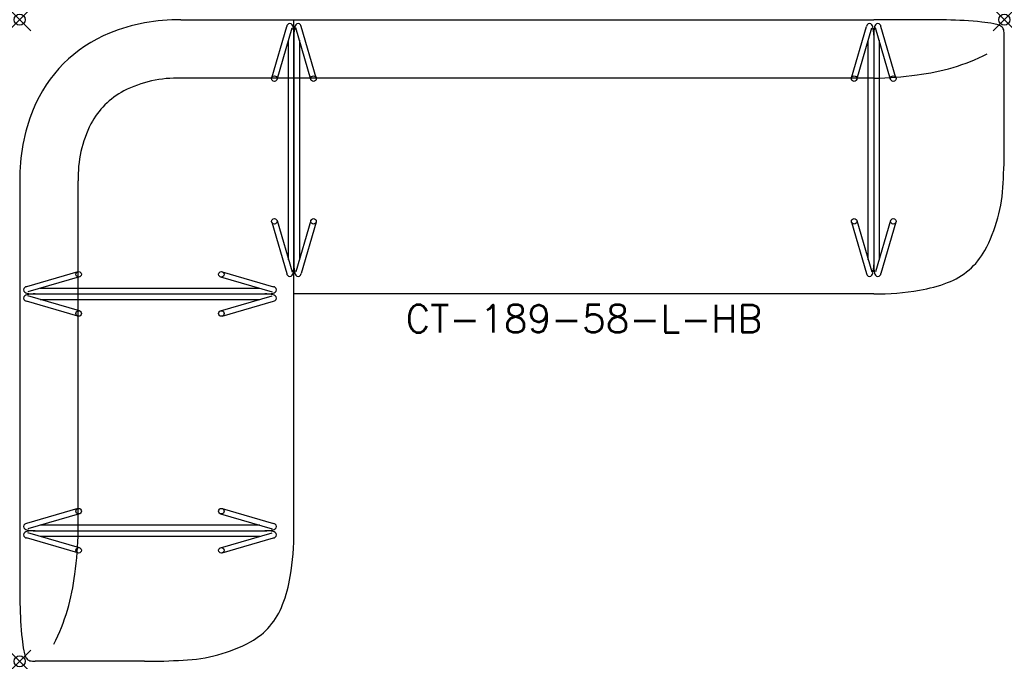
# Model space of a CAD drawing. Header units: inches. Extents: x 0 to 89, y -58 to 0.
import ezdxf
from ezdxf.enums import TextEntityAlignment as Align

# ---------------------------------------------------------------- set-up
doc = ezdxf.new("R2010")
doc.units = ezdxf.units.IN
doc.header["$MEASUREMENT"] = 0
doc.header["$PDMODE"] = 35
doc.layers.add('AFUCH-P', color=2, linetype='Continuous')
doc.layers.add('AFUCH-P-TN', color=2, linetype='Continuous')
doc.styles.get("Standard").update_dxf_attribs({"font": 'txt.shx'})

msp = doc.modelspace()

# ---------------------------------------------------------------- linework, layer by layer
at = {"layer": 'AFUCH-P'}
for p, q in [((14.562, 0), (77.22, 0)), ((22.777, -5.254), (24.133, -0.608)), ((23.257, -5.394), (24.613, -0.748)), ((24.781, -46.22), (24.781, 0)), ((26.318, -5.394), (24.961, -0.748)), ((26.798, -5.254), (25.441, -0.608)), ((75.187, -5.254), (76.543, -0.608)), ((75.667, -5.394), (77.023, -0.748)), ((78.727, -5.394), (77.371, -0.748)), ((79.207, -5.254), (77.851, -0.608)), ((24.787, -1.404), (24.787, -22.151)), ((77.197, -1.404), (77.197, -22.151)), ((89, -11.275), (89, -1.402)), ((24.289, -21.697), (24.289, -1.858)), ((25.285, -1.857), (25.285, -21.697)), ((76.699, -21.697), (76.699, -1.858)), ((77.695, -1.857), (77.695, -21.697)), ((77.22, -5.282), (14.562, -5.282)), ((0, -14.562), (0, -46.22)), ((5.282, -46.22), (5.282, -14.562)), ((22.777, -18.3), (24.133, -22.946)), ((23.257, -18.16), (24.613, -22.806)), ((26.318, -18.16), (24.961, -22.806)), ((26.798, -18.3), (25.441, -22.946)), ((75.187, -18.3), (76.543, -22.946)), ((75.667, -18.16), (77.023, -22.806)), ((78.727, -18.16), (77.371, -22.806)), ((79.207, -18.3), (77.851, -22.946)), ((5.254, -22.777), (0.608, -24.133)), ((18.3, -22.777), (22.946, -24.133)), ((5.394, -23.257), (0.748, -24.613)), ((18.16, -23.257), (22.806, -24.613)), ((1.404, -24.787), (22.151, -24.787)), ((21.697, -24.289), (1.858, -24.289)), ((77.22, -24.781), (24.781, -24.781)), ((5.254, -26.798), (0.608, -25.441)), ((5.394, -26.318), (0.748, -24.961)), ((1.857, -25.285), (21.697, -25.285)), ((18.16, -26.318), (22.806, -24.961)), ((18.3, -26.798), (22.946, -25.441)), ((5.254, -44.187), (0.608, -45.543)), ((18.3, -44.187), (22.946, -45.543)), ((5.394, -44.667), (0.748, -46.023)), ((18.16, -44.667), (22.806, -46.023)), ((1.404, -46.197), (22.151, -46.197)), ((21.697, -45.699), (1.858, -45.699)), ((5.254, -48.207), (0.608, -46.851)), ((5.394, -47.727), (0.748, -46.371)), ((1.857, -46.695), (21.697, -46.695)), ((18.16, -47.727), (22.806, -46.371)), ((18.3, -48.207), (22.946, -46.851)), ((11.275, -58), (1.402, -58))]:
    msp.add_line(p, q, dxfattribs=at)
for centre in [(23.017, -5.324), (26.558, -5.324), (75.427, -5.324), (78.967, -5.324), (23.017, -18.23), (26.558, -18.23), (75.427, -18.23), (78.967, -18.23), (5.324, -23.017), (18.23, -23.017), (5.324, -26.558), (18.23, -26.558), (5.324, -44.427), (18.23, -44.427), (5.324, -47.967), (18.23, -47.967)]:
    msp.add_circle(centre, 0.25, dxfattribs=at)
for centre, radius, start, end in [((14.355, -16.512), 16.514, 89.28195, 112.15084), ((78.757, -481.339), 481.341, 89.40219, 90.1848), ((24.544, -0.713), 0.424, 144.75873, 165.71397), ((24.419, -0.621), 0.269, 39.56917, 145.21665), ((24.261, -0.734), 0.463, 10.79519, 37.91637), ((20.621, -1.414), 4.166, 0.14622, 10.60276), ((28.954, -1.414), 4.166, 169.39724, 179.85378), ((25.313, -0.734), 0.463, 142.08363, 169.20481), ((25.156, -0.621), 0.269, 34.78335, 140.43083), ((25.03, -0.713), 0.424, 14.28603, 35.24127), ((76.954, -0.713), 0.424, 144.75873, 165.71397), ((76.829, -0.621), 0.269, 39.56917, 145.21665), ((76.671, -0.734), 0.463, 10.79519, 37.91637), ((73.031, -1.414), 4.166, 0.14622, 10.60276), ((81.363, -1.414), 4.166, 169.39724, 179.85378), ((77.723, -0.734), 0.463, 142.08363, 169.20481), ((77.565, -0.621), 0.269, 34.78335, 140.43083), ((77.44, -0.713), 0.424, 14.28603, 35.24127), ((83.243, -37.29), 37.27, 84.25956, 89.17523), ((85.691, -12.929), 12.786, 79.3727, 84.25402), ((87.598, -2.826), 2.506, 67.02481, 79.63673), ((88.279, -1.202), 0.744, 39.41414, 66.52643), ((88.398, -1.058), 0.562, 13.2885, 35.76513), ((12.852, -12.841), 12.552, 112.11366, 157.94976), ((86.653, -1.433), 2.348, 0.75782, 12.39168), ((78.752, 14.473), 19.606, 276.92184, 296.3433), ((14.246, -15.938), 10.661, 88.30059, 116.94818), ((77.04, 23.349), 28.631, 270.33064, 278.18379), ((12.863, -12.863), 7.295, 118.21231, 151.78769), ((16.512, -14.355), 16.514, 157.84916, 180.71805), ((15.938, -14.246), 10.661, 153.05182, 181.69941), ((40.902, -11.464), 48.099, 356.04825, 0.22537), ((75.182, -14.323), 13.711, 331.47305, 358.09415), ((81.665, -17.811), 6.35, 290.38124, 331.1853), ((20.621, -22.14), 4.166, 349.39724, 359.85378), ((28.954, -22.14), 4.166, 180.14622, 190.60276), ((73.031, -22.14), 4.166, 349.39724, 359.85378), ((81.363, -22.14), 4.166, 180.14622, 190.60276), ((24.544, -22.842), 0.424, 194.28603, 215.24127), ((24.419, -22.933), 0.269, 214.78335, 320.43083), ((24.261, -22.82), 0.463, 322.08363, 349.20481), ((25.313, -22.82), 0.463, 190.79519, 217.91637), ((25.156, -22.933), 0.269, 219.56917, 325.21665), ((25.03, -22.842), 0.424, 324.75873, 345.71397), ((76.954, -22.842), 0.424, 194.28603, 215.24127), ((76.829, -22.933), 0.269, 214.78335, 320.43083), ((76.671, -22.82), 0.463, 322.08363, 349.20481), ((77.723, -22.82), 0.463, 190.79519, 217.91637), ((77.565, -22.933), 0.269, 219.56917, 325.21665), ((77.44, -22.842), 0.424, 324.75873, 345.71397), ((79.183, -11.476), 13.153, 279.43287, 290.90714), ((0.621, -24.419), 0.269, 124.78335, 230.43083), ((0.734, -24.261), 0.463, 232.08363, 259.20481), ((0.734, -25.313), 0.463, 100.79519, 127.91637), ((0.713, -24.544), 0.424, 104.28603, 125.24127), ((1.414, -20.621), 4.166, 259.39724, 269.85378), ((1.414, -28.954), 4.166, 90.14622, 100.60276), ((22.14, -20.621), 4.166, 270.14622, 280.60276), ((22.14, -28.954), 4.166, 79.39724, 89.85378), ((22.82, -24.261), 0.463, 280.79519, 307.91637), ((22.82, -25.313), 0.463, 52.08363, 79.20481), ((22.842, -24.544), 0.424, 54.75873, 75.71397), ((22.933, -24.419), 0.269, 309.56917, 55.21665), ((77.445, -1.732), 23.05, 269.40408, 279.72623), ((0.621, -25.156), 0.269, 129.56917, 235.21665), ((0.713, -25.03), 0.424, 234.75873, 255.71397), ((22.842, -25.03), 0.424, 284.28603, 305.24127), ((22.933, -25.156), 0.269, 304.78335, 50.43083), ((481.339, -47.757), 481.341, 179.8152, 180.59781), ((0.621, -45.829), 0.269, 124.78335, 230.43083), ((0.734, -45.671), 0.463, 232.08363, 259.20481), ((0.734, -46.723), 0.463, 100.79519, 127.91637), ((0.713, -45.954), 0.424, 104.28603, 125.24127), ((1.414, -42.031), 4.166, 259.39724, 269.85378), ((1.414, -50.363), 4.166, 90.14622, 100.60276), ((-23.349, -46.04), 28.631, 351.81621, 359.66936), ((22.14, -42.031), 4.166, 270.14622, 280.60276), ((22.14, -50.363), 4.166, 79.39724, 89.85378), ((22.82, -45.671), 0.463, 280.79519, 307.91637), ((22.82, -46.723), 0.463, 52.08363, 79.20481), ((22.842, -45.954), 0.424, 54.75873, 75.71397), ((22.933, -45.829), 0.269, 309.56917, 55.21665), ((1.732, -46.445), 23.05, 350.27377, 0.59592), ((0.621, -46.565), 0.269, 129.56917, 235.21665), ((0.713, -46.44), 0.424, 234.75873, 255.71397), ((22.842, -46.44), 0.424, 284.28603, 305.24127), ((22.933, -46.565), 0.269, 304.78335, 50.43083), ((-14.473, -47.752), 19.606, 333.6567, 353.07816), ((11.476, -48.183), 13.153, 339.09286, 350.56713), ((37.29, -52.243), 37.27, 180.82477, 185.74044), ((17.811, -50.665), 6.35, 298.8147, 339.61876), ((12.929, -54.691), 12.786, 185.74598, 190.6273), ((14.323, -44.182), 13.711, 271.90585, 298.52695), ((2.826, -56.598), 2.506, 190.36327, 202.97519), ((1.202, -57.279), 0.744, 203.47357, 230.58586), ((1.058, -57.398), 0.562, 234.23487, 256.7115), ((1.433, -55.653), 2.348, 257.60832, 269.24218), ((11.464, -9.902), 48.099, 269.77463, 273.95175)]:
    msp.add_arc(centre, radius, start, end, dxfattribs=at)
for p in [(0, 0), (89, 0), (0, -58)]:
    msp.add_point(p, dxfattribs=at)

# ---------------------------------------------------------------- texts
at = {"layer": 'AFUCH-P-TN'}
msp.add_text('CT-189-58-L-HB', height=2.5, dxfattribs=at).set_placement((50.992, -28.281), align=Align.CENTER)

doc.saveas('drawing.dxf')
